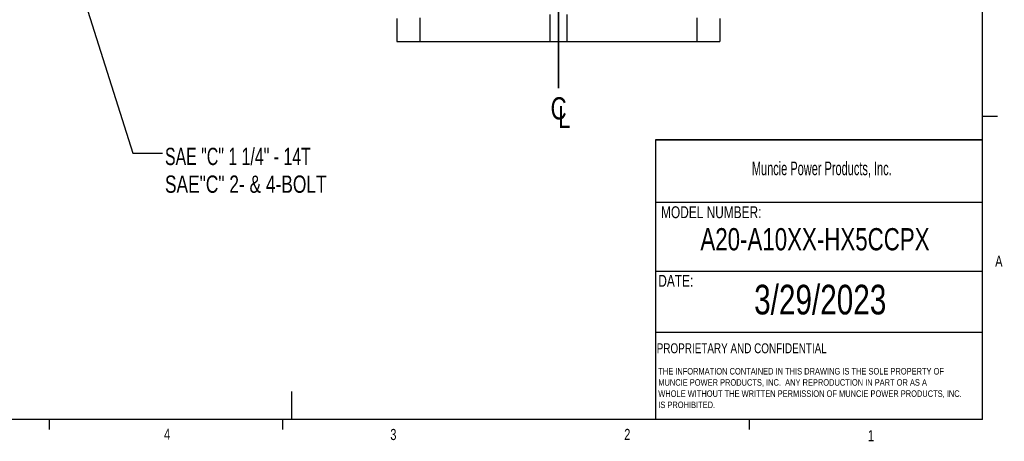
# Model space of a CAD drawing. Header units: inches. Extents: x 0.4 to 16.6, y 0.2 to 10.8.
# Tile 7 of 15: x 8.3 to 16.6, y 0.2 to 3.8. Entities that reach past the tile are written whole.
import ezdxf

# ---------------------------------------------------------------- set-up
doc = ezdxf.new("R2010")
doc.units = ezdxf.units.IN
doc.header["$MEASUREMENT"] = 0
doc.layers.add('BORDER', color=7, linetype='Continuous', lineweight=25)
doc.layers.add('SLD-0', color=7, linetype='Continuous', lineweight=25)
doc.styles.add('SLDTEXTSTYLE0', font='TXT', dxfattribs={"width": 0.75})
doc.styles.add('SLDTEXTSTYLE1', font='TXT', dxfattribs={"width": 0.605})
doc.styles.add('SLDTEXTSTYLE2', font='TXT', dxfattribs={"width": 0.6875})
doc.dimstyles.new('SLDDIMSTYLE1', dxfattribs={"dimtxt": 0.18, "dimasz": 0.13, "dimexe": 0, "dimexo": 0.0625, "dimgap": 0, "dimtad": 0, "dimtih": 1, "dimtoh": 1, "dimdec": 0, "dimrnd": 1e-09, "dimzin": 0, "dimdsep": 46, "dimtxsty": 'Standard', "dimsah": 1, "dimcen": 0.09, "dimadec": 0, "dimazin": 0, "dimtfac": 0.13, "dimtdec": 0, "dimtofl": 0, "dimtmove": 0, "dimatfit": 3, "dimfxl": 0, "dimfrac": 2, "dimtolj": 1, "dimtzin": 0, "dimarcsym": 0})

# ---------------------------------------------------------------- blocks, each defined once
blk = doc.blocks.new('SW_NOTE_0')
at = {"layer": 'SLD-0', "color": 0, "char_height": 0.055, "attachment_point": 1, "style": 'SLDTEXTSTYLE0'}
for s, insert in [('THE INFORMATION CONTAINED IN THIS DRAWING IS THE SOLE PROPERTY OF', (0, 0.0709)), ('MUNCIE POWER PRODUCTS, INC.  ANY REPRODUCTION IN PART OR AS A', (0, -0.0235)), ('WHOLE WITHOUT THE WRITTEN PERMISSION OF MUNCIE POWER PRODUCTS, INC.', (0, -0.1178)), ('IS PROHIBITED.', (0, -0.2122))]:
    blk.add_mtext(s, dxfattribs=dict(at, insert=insert))
blk = doc.blocks.new('SW_SYMBOL_MOD_CL')
at = {"layer": 'SLD-0', "color": 0, "char_height": 30.8, "attachment_point": 5, "style": 'SLDTEXTSTYLE0'}
for s, insert in [('C', (15.7, 23.6)), ('L', (23.6, 11.8))]:
    blk.add_mtext(s, dxfattribs=dict(at, insert=insert))
blk = doc.blocks.new('SW_NOTE_0_2')
at = {"layer": 'SLD-0', "color": 0, "char_height": 0.145833, "attachment_point": 1}
for s, insert, style in [('SAE "C" 1 1/4" - 14T', (0.0204, 0.046), 'SLDTEXTSTYLE2'), ('SAE"C" 2- & 4-BOLT', (0.0204, -0.1879), 'SLDTEXTSTYLE0')]:
    blk.add_mtext(s, dxfattribs=dict(at, insert=insert, style=style))

msp = doc.modelspace()

# ---------------------------------------------------------------- linework, layer by layer
at = {"color": 7, "linetype": 'Continuous', "lineweight": 25}
for p, q in [((11.4334, 3.7735), (11.4334, 3.5794)), ((11.6283, 3.7772), (11.6283, 3.5794)), ((12.7253, 3.8059), (12.7253, 3.5794)), ((12.8689, 3.8059), (12.8689, 3.5794)), ((13.9658, 3.7772), (13.9658, 3.5794)), ((14.1607, 3.7735), (14.1607, 3.5794)), ((11.4334, 3.5794), (11.6283, 3.5794)), ((11.6283, 3.5794), (12.7253, 3.5794)), ((12.7253, 3.5794), (12.8689, 3.5794)), ((12.8689, 3.5794), (13.9658, 3.5794)), ((13.9658, 3.5794), (14.1607, 3.5794))]:
    msp.add_line(p, q, dxfattribs=at)
at = {"layer": 'BORDER'}
for p, q in [((16.3763, 0.3921), (16.3763, 10.6421)), ((16.3763, 2.9503), (16.5013, 2.9503)), ((13.6175, 2.7488), (13.6175, 0.3921)), ((13.6175, 2.2235), (16.3763, 2.2235)), ((13.6175, 1.6426), (16.3763, 1.6426)), ((13.6175, 1.1283), (16.3763, 1.1283)), ((10.5445, 0.6263), (10.5445, 0.3921)), ((16.3763, 0.3921), (0.6263, 0.3921)), ((8.501, 0.3921), (8.501, 0.3073)), ((10.4698, 0.3921), (10.4698, 0.3073)), ((14.4073, 0.3921), (14.4073, 0.3073))]:
    msp.add_line(p, q, dxfattribs=at)
at = {"layer": 'SLD-0'}
for p, q in [((12.7971, 3.1857), (12.7971, 9.2899)), ((12.7971, 4.4521), (12.7971, 3.1857))]:
    msp.add_line(p, q, dxfattribs=at)
at = {"layer": 'SLD-0', "lineweight": 35}
msp.add_line((13.6175, 2.7488), (16.3763, 2.7488), dxfattribs=at)

# ---------------------------------------------------------------- block references
at = {"layer": 'SLD-0', "xscale": 0.006083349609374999, "yscale": 0.006083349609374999, "zscale": 0.006083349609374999}
msp.add_blockref('SW_SYMBOL_MOD_CL', (12.7037, 2.87), dxfattribs=at)
at = {"layer": 'SLD-0'}
for name, p in [('SW_NOTE_0_2', (9.4577, 2.6365)), ('SW_NOTE_0', (13.64, 0.7548))]:
    msp.add_blockref(name, p, dxfattribs=at)

# ---------------------------------------------------------------- texts
at = {"color": 7, "linetype": 'Continuous', "lineweight": 0, "char_height": 0.0937, "attachment_point": 1, "style": 'SLDTEXTSTYLE0'}
for s, insert in [('A', (16.4821, 1.7726)), ('4', (9.4701, 0.3137)), ('3', (11.3788, 0.3116)), ('2', (13.3523, 0.3124)), ('1', (15.4083, 0.3014))]:
    msp.add_mtext(s, dxfattribs=dict(at, insert=insert))
at = {"layer": 'BORDER', "style": 'SLDTEXTSTYLE0'}
for s, insert, char_height, attachment_point in [('A20-A10XX-HX5CCPX', (14.9621, 2.0051), 0.1875, 2), ('3/29/2023', (15.0065, 1.5273), 0.25, 2), ('PROPRIETARY AND CONFIDENTIAL', (13.6268, 1.0336), 0.083333, 1)]:
    msp.add_mtext(s, dxfattribs=dict(at, insert=insert, char_height=char_height, attachment_point=attachment_point))
at = {"layer": 'SLD-0', "attachment_point": 1}
for s, insert, char_height, style in [('Muncie Power Products, Inc.', (14.4296, 2.5659), 0.114583, 'SLDTEXTSTYLE1'), ('MODEL NUMBER:', (13.6634, 2.189), 0.1, 'SLDTEXTSTYLE0'), ('DATE:', (13.64, 1.6107), 0.1, 'SLDTEXTSTYLE0')]:
    msp.add_mtext(s, dxfattribs=dict(at, insert=insert, char_height=char_height, style=style))

# ---------------------------------------------------------------- leaders
at = {"layer": 'SLD-0'}
msp.add_leader([(8.7601, 4.0498), (9.2077, 2.6365), (9.4577, 2.6365)], dimstyle='SLDDIMSTYLE1', dxfattribs=at)

doc.saveas('drawing.dxf')
